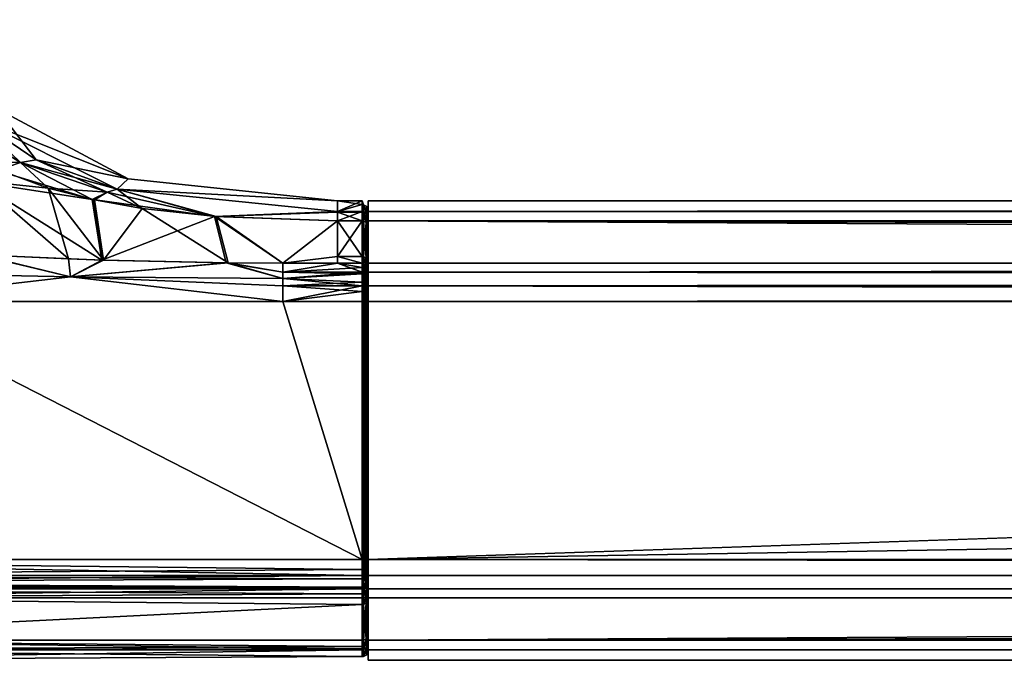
# Model space of a CAD drawing. Header units: centimetres. Extents: x -30.1 to 31.5, y -11.1 to -4.5.
# Tile 2 of 10: x -25.7 to -22.4, y -11.1 to -9. Entities that reach past the tile are written whole.
import ezdxf

# ---------------------------------------------------------------- set-up
doc = ezdxf.new("R2010")
doc.units = ezdxf.units.CM
doc.layers.get('0').update_dxf_attribs({"true_color": 0x5890e1})

msp = doc.modelspace()

# ---------------------------------------------------------------- meshes
at = {"color": 221, "true_color": 0xe59ad7}
mesh = msp.add_polyface(dxfattribs=at)
corners = [(-25.5846, -9.5285, 32.4129), (-25.6756, -9.4434, 32.3152), (-25.8196, -9.4406, 32.4322), (-25.6237, -9.434, 32.1854), (-25.8328, -9.2925, 32.158), (-25.9027, -9.3014, 32.3197), (-25.879, -9.4106, 32.4379), (-25.9874, -9.1035, 32.1308), (-26.0056, -9.3318, 32.4516), (-26.0745, -9.1126, 32.324), (-26.1376, -9.2188, 32.4681), (-26.0057, -9.4597, 32.5657), (-26.1955, -9.4143, 32.6218), (-26.1821, -9.17, 32.4743), (-26.248, -9.0832, 32.4841), (-25.8155, -9.5043, 32.5108), (-26.5337, -8.9694, 32.6376), (-26.626, -9.6912, 32.7925), (-25.3192, -9.4976, 31.0387), (-25.7556, -9.2641, 31.0387), (-25.7542, -9.4695, 29.6513), (-25.8241, -9.4385, 29.645), (-25.6756, -9.4434, 29.7623), (-25.9027, -9.3014, 29.7578), (-25.8328, -9.2925, 29.9195), (-26.0745, -9.1126, 29.7536), (-26.0098, -9.3289, 29.6255), (-26.0111, -9.3278, 29.6253), (-25.3557, -9.5312, 29.8684), (-26.6298, -9.6909, 29.2849), (-26.538, -8.9749, 29.4369), (-26.2, -9.419, 29.4513), (-26.2094, -9.1364, 29.5992), (-26.1857, -9.1657, 29.6027), (-26.0101, -9.4637, 29.5064), (-25.8199, -9.5077, 29.5602)]
mesh.append_faces([[corners[k] for k in face] for face in [(0, 1, 2), (3, 4, 1), (1, 4, 5), (2, 5, 6), (2, 1, 5), (4, 7, 5), (8, 9, 10), (8, 5, 9), (8, 6, 5), (8, 11, 6), (8, 12, 11), (8, 10, 12), (12, 10, 13), (14, 12, 13), (6, 15, 2), (6, 11, 15), (16, 17, 12), (3, 18, 19), (4, 19, 7), (4, 3, 19), (20, 21, 22), (22, 21, 23), (24, 23, 25), (21, 26, 23), (23, 26, 27), (23, 24, 22), (22, 24, 28), (23, 27, 25), (29, 30, 31), (31, 32, 33), (27, 31, 33), (27, 34, 31), (27, 26, 34), (34, 26, 21), (35, 34, 21), (18, 28, 24), (19, 18, 24)]], dxfattribs={"color": 221})
mesh = msp.add_polyface(dxfattribs=at)
corners = [(-25.3557, -9.5312, 32.2091), (-25.6237, -9.434, 32.1854), (-25.3888, -9.5413, 32.3115), (-25.6756, -9.4434, 32.3152), (-25.5846, -9.5285, 32.4129), (-25.4303, -9.567, 32.4031), (-26.1955, -9.4143, 32.6218), (-26.626, -9.6912, 32.7925), (-26.2208, -9.7233, 32.7749), (-26.2189, -9.7235, 32.7748), (-26.0148, -9.7372, 32.7656), (-26.0057, -9.4597, 32.5657), (-25.8105, -9.7491, 32.7569), (-25.8155, -9.5043, 32.5108), (-25.4004, -9.767, 32.7421), (-25.5171, -9.7627, 32.7458), (-25.8196, -9.4406, 32.4322), (-25.3192, -9.4976, 31.0387), (-26.2146, -9.8075, 32.8052), (-25.6756, -9.4434, 29.7623), (-25.3888, -9.5413, 29.7661), (-25.438, -9.5654, 29.6739), (-25.7542, -9.4695, 29.6513), (-25.4355, -9.5659, 29.6741), (-25.3557, -9.5312, 29.8684), (-26.6298, -9.6909, 29.2849), (-26.2, -9.419, 29.4513), (-26.2231, -9.7232, 29.3026), (-25.8199, -9.5077, 29.5602), (-25.8241, -9.4385, 29.645), (-25.4058, -9.7669, 29.3353), (-26.0194, -9.7369, 29.3117), (-26.0101, -9.4637, 29.5064), (-25.8154, -9.7488, 29.3205), (-26.2146, -9.8075, 29.2723)]
mesh.append_faces([[corners[k] for k in face] for face in [(0, 1, 2), (2, 1, 3), (4, 2, 3), (4, 5, 2), (6, 7, 8), (9, 6, 8), (9, 10, 6), (6, 10, 11), (10, 12, 11), (11, 12, 13), (5, 4, 14), (14, 4, 15), (15, 4, 13), (12, 15, 13), (4, 16, 13), (1, 0, 17), (7, 18, 8), (18, 12, 10), (9, 18, 10), (9, 8, 18), (19, 20, 21), (22, 19, 21), (20, 23, 21), (20, 19, 24), (25, 26, 27), (28, 29, 22), (21, 28, 22), (21, 30, 28), (21, 23, 30), (27, 26, 31), (31, 26, 32), (33, 32, 28), (30, 33, 28), (31, 32, 33), (25, 27, 34), (34, 27, 31), (33, 34, 31)]], dxfattribs={"color": 221})
mesh = msp.add_polyface(dxfattribs=at)
corners = [(-24.6243, -9.637, 32.3814), (-24.6243, -9.6082, 32.2636), (-25.0269, -9.6227, 32.3865), (-24.6243, -9.6053, 32.2323), (-25.3557, -9.5312, 32.2091), (-25.2727, -9.5953, 32.3951), (-25.3888, -9.5413, 32.3115), (-25.4303, -9.567, 32.4031), (-25.4004, -9.767, 32.7421), (-24.9876, -9.7762, 32.7335), (-24.8065, -9.7772, 32.7325), (-24.6243, -9.7548, 32.6788), (-24.6243, -9.7772, 32.7325), (-24.6243, -9.5702, 31.0387), (-25.3192, -9.4976, 31.0387), (-24.5431, -9.637, 32.3814), (-24.5431, -9.7549, 32.6788), (-24.5431, -9.7772, 32.7325), (-24.5431, -9.6081, 32.2636), (-24.6243, -9.637, 29.6961), (-25.0328, -9.6223, 29.6908), (-24.6243, -9.6053, 29.8451), (-25.3557, -9.5312, 29.8684), (-25.3888, -9.5413, 29.7661), (-25.4355, -9.5659, 29.6741), (-25.4058, -9.7669, 29.3353), (-24.9936, -9.7761, 29.344), (-24.8065, -9.7772, 29.345), (-24.6243, -9.7549, 29.3987), (-24.6243, -9.7772, 29.345), (-24.5431, -9.7772, 29.345), (-24.5431, -9.7549, 29.3987), (-24.5431, -9.6053, 29.8451), (-24.5431, -9.5826, 31.7479), (-24.5431, -9.5702, 31.0387)]
mesh.append_faces([[corners[k] for k in face] for face in [(0, 1, 2), (2, 1, 3), (4, 2, 3), (4, 5, 2), (4, 6, 5), (6, 7, 5), (5, 7, 8), (9, 5, 8), (9, 2, 5), (9, 10, 2), (2, 10, 0), (0, 10, 11), (11, 10, 12), (3, 13, 4), (4, 13, 14), (0, 11, 15), (15, 11, 16), (16, 11, 17), (17, 11, 12), (18, 3, 1), (19, 20, 21), (21, 20, 22), (22, 20, 23), (20, 24, 23), (25, 24, 20), (26, 20, 27), (26, 25, 20), (20, 19, 27), (27, 19, 28), (29, 27, 28), (21, 22, 13), (13, 22, 14), (29, 28, 30), (31, 28, 19), (32, 19, 21), (33, 13, 3)]], dxfattribs={"color": 221})
mesh.append_faces([[corners[k] for k in face] for face in [(15, 1, 0), (34, 21, 13)]], dxfattribs={"vtx0": -1, "color": 221})
mesh = msp.add_polyface(dxfattribs=at)
corners = [(-24.5431, -9.9041, 29.2607), (-24.8065, -9.9041, 29.2607), (-24.5431, -9.8712, 29.2648), (-24.8065, -9.8517, 29.2712), (-24.5315, -9.9041, 29.2644), (-24.5296, -9.8724, 29.2698), (-24.5296, -9.9041, 29.2659), (-24.5382, -9.8713, 29.2653), (-24.5382, -9.9041, 29.2613), (-24.5406, -9.9041, 29.2609), (-24.5251, -9.9041, 29.2716), (-24.5241, -9.8744, 29.2775), (-24.5241, -9.9041, 29.2738), (-24.5227, -9.8761, 29.2845), (-24.5227, -9.9041, 29.281), (-24.5287, -9.9041, 32.8108), (-24.5296, -9.8425, 32.7965), (-24.5296, -9.9041, 32.8116), (-24.5243, -9.9041, 32.8042), (-24.5241, -9.8462, 32.7894), (-24.5241, -9.9041, 32.8036), (-24.5227, -9.8594, 32.7876), (-24.5227, -9.9041, 32.7964), (-24.5352, -9.9041, 32.8152), (-24.5382, -9.8404, 32.8005), (-24.5382, -9.9041, 32.8162), (-24.5431, -9.8517, 32.8064), (-24.5431, -9.9041, 32.8167), (-24.8065, -9.9041, 32.8167), (-24.5227, -10.8685, 32.7246), (-24.5227, -9.8594, 29.29), (-24.5227, -9.8263, 29.3106), (-24.5227, -9.7959, 29.353), (-24.5227, -9.7736, 29.4064), (-24.5227, -9.6561, 29.7033), (-24.5227, -9.6255, 29.8463), (-24.5227, -9.5905, 31.0387), (-24.5227, -9.6029, 31.7472), (-24.5227, -9.6255, 32.2312), (-24.5227, -9.6283, 32.2612), (-24.5227, -9.6561, 32.3742), (-24.5227, -9.7736, 32.6711), (-24.5227, -9.7959, 32.7246), (-24.5227, -9.8075, 32.7457), (-24.5227, -9.8214, 32.7624), (-24.5227, -9.8496, 32.783), (-24.5296, -10.7603, 32.8116), (-24.5287, -10.7603, 32.8108)]
mesh.append_faces([[corners[k] for k in face] for face in [(0, 1, 2), (2, 1, 3), (4, 5, 6), (4, 7, 5), (4, 8, 7), (7, 8, 9), (2, 9, 0), (2, 7, 9), (10, 11, 12), (10, 5, 11), (10, 6, 5), (15, 16, 17), (15, 18, 19), (19, 18, 20), (21, 20, 22), (23, 24, 25), (23, 17, 16), (25, 26, 27)]], dxfattribs={"color": 221})
mesh.append_faces([[corners[k] for k in face] for face in [(12, 13, 14)]], dxfattribs={"vtx0": -1, "color": 221})
mesh.append_faces([[corners[k] for k in face] for face in [(29, 30, 31), (29, 31, 32), (29, 32, 33), (29, 33, 34), (29, 34, 35), (29, 35, 36), (29, 36, 37), (29, 37, 38), (29, 38, 39), (29, 39, 40), (29, 40, 41), (29, 41, 42), (29, 42, 43), (29, 43, 44), (29, 44, 45)]], dxfattribs={"vtx0": -1, "vtx2": -1, "color": 221})
mesh.append_faces([[corners[k] for k in face] for face in [(28, 27, 26), (12, 11, 13), (46, 17, 23), (47, 15, 17)]], dxfattribs={"vtx2": -1, "color": 221})
mesh = msp.add_polyface(dxfattribs=at)
corners = [(-24.5431, -9.6053, 32.2323), (-24.6243, -9.6053, 32.2323), (-24.5431, -9.6081, 32.2636), (-24.5431, -9.637, 29.6961), (-24.6243, -9.637, 29.6961), (-24.5431, -9.6053, 29.8451), (-24.5431, -9.5826, 31.7479), (-24.5431, -9.5702, 31.0387), (-24.6243, -9.5702, 31.0387), (-24.5241, -9.6493, 29.7007), (-24.5296, -9.6104, 29.8454), (-24.5241, -9.6184, 29.8459), (-24.5296, -9.6419, 29.6979), (-24.5382, -9.6059, 29.8452), (-24.5227, -9.5905, 31.0387), (-24.5227, -9.6255, 29.8463), (-24.5241, -9.5957, 31.7475), (-24.5227, -9.6029, 31.7472), (-24.5382, -9.5832, 31.7479), (-24.5296, -9.6104, 32.232), (-24.5296, -9.5877, 31.7478), (-24.5241, -9.6184, 32.2316), (-24.5227, -9.6283, 32.2612), (-24.5241, -9.6212, 32.262), (-24.5296, -9.6131, 32.263), (-24.5382, -9.6059, 32.2323), (-24.5382, -9.6087, 32.2635), (-24.5431, -9.637, 32.3814), (-24.6243, -9.6082, 32.2636), (-24.6243, -9.6053, 29.8451), (-24.5227, -9.6255, 32.2312), (-24.5296, -9.6419, 32.3796), (-24.5382, -9.6376, 32.3812)]
mesh.append_faces([[corners[k] for k in face] for face in [(0, 1, 2), (3, 4, 5), (0, 6, 1), (6, 7, 8), (14, 15, 16), (17, 14, 16), (15, 11, 16), (18, 13, 7), (6, 18, 7), (13, 5, 7)]], dxfattribs={"color": 221})
mesh.append_faces([[corners[k] for k in face] for face in [(9, 10, 11), (12, 13, 10), (0, 18, 6), (18, 19, 20), (18, 10, 13), (20, 21, 16), (20, 11, 10), (21, 17, 16), (22, 21, 23), (23, 19, 24), (24, 25, 26), (26, 0, 2)]], dxfattribs={"vtx0": -1, "color": 221})
mesh.append_faces([[corners[k] for k in face] for face in [(27, 2, 28), (7, 5, 29), (3, 5, 13), (0, 25, 18), (18, 25, 19), (18, 20, 10), (20, 19, 21), (20, 16, 11), (21, 30, 17), (22, 30, 21), (23, 21, 19), (23, 24, 31), (24, 19, 25), (24, 26, 32), (26, 25, 0), (26, 2, 27)]], dxfattribs={"vtx2": -1, "color": 221})
mesh = msp.add_polyface(dxfattribs=at)
corners = [(25.8594, -9.8401, 29.2766), (-24.5227, -9.8517, 29.2712), (-24.5227, -9.8071, 29.3007), (-24.5227, -9.7772, 29.345), (0.6842, -9.7772, 29.345), (25.8594, -9.7908, 29.3203), (25.8594, -9.8517, 29.2712), (-24.5227, -9.9041, 29.2607), (25.8594, -9.6081, 29.8139), (-24.5227, -9.637, 29.6961), (-24.5227, -9.6053, 29.8451), (25.8594, -9.5826, 30.3295), (-24.5227, -9.5702, 31.0387), (25.8594, -9.637, 29.6961), (25.8594, -9.6156, 32.3081), (-24.5227, -9.6053, 32.2323), (-24.5227, -9.637, 32.3814), (25.8594, -9.7549, 32.6788), (-24.5227, -9.7772, 32.7325), (25.8594, -9.5702, 31.0387), (25.8594, -9.8128, 32.7821), (-24.5227, -9.8071, 32.7768), (-24.5227, -9.8517, 32.8064), (-24.5227, -9.9041, 32.8167), (0.6842, -9.9041, 32.8167), (25.8594, -9.8712, 32.8128), (25.8594, -9.8071, 32.7768), (25.8594, -10.8736, 29.3203), (-24.5227, -10.8872, 29.345), (-24.5227, -10.8573, 29.3007), (-24.5227, -10.8127, 29.2712), (25.8594, -10.8243, 29.2766), (25.8594, -10.9096, 29.3987), (-24.5227, -11.0273, 29.6961), (25.8594, -11.0563, 29.8139), (-24.5227, -11.0591, 29.8451), (-24.5227, -10.7603, 29.2607), (25.8594, -10.8127, 29.2712), (25.8594, -11.0819, 30.3295), (-24.5227, -11.0942, 31.0387), (25.8594, -11.0488, 32.3081), (-24.5227, -11.0273, 32.3814), (-24.5227, -11.0591, 32.2323), (25.8594, -11.0942, 31.0387), (25.8594, -10.7932, 32.8128), (-24.5227, -10.7603, 32.8167), (-24.5227, -10.8127, 32.8064), (-24.5227, -10.8573, 32.7768), (25.8594, -10.8516, 32.7821), (0.6842, -10.8872, 32.7325), (25.8594, -11.0273, 32.3814), (-24.5227, -10.8872, 32.7325), (25.8594, -10.8573, 32.7768), (25.8594, -10.7603, 32.8167), (25.8594, -9.9041, 29.2607), (25.8594, -10.8872, 32.7325)]
mesh.append_faces([[corners[k] for k in face] for face in [(0, 1, 2), (3, 4, 2), (2, 4, 5), (8, 9, 10), (11, 10, 12), (14, 15, 16), (17, 16, 18), (20, 21, 22), (23, 24, 22), (22, 24, 25), (27, 28, 29), (29, 30, 31), (32, 33, 28), (34, 35, 33), (38, 39, 35), (40, 41, 42), (44, 45, 46), (46, 47, 48)]], dxfattribs={"color": 221})
mesh.append_faces([[corners[k] for k in face] for face in [(6, 7, 1), (4, 9, 13), (15, 19, 12), (26, 18, 21), (36, 37, 30), (43, 42, 39), (49, 41, 50), (51, 52, 47), (9, 12, 10)]], dxfattribs={"vtx0": -1, "color": 221})
mesh.append_faces([[corners[k] for k in face] for face in [(24, 45, 53), (9, 2, 1), (9, 1, 7), (9, 7, 36), (9, 36, 30), (9, 30, 29), (9, 29, 28), (9, 28, 33), (9, 33, 35), (9, 35, 39), (9, 39, 42), (9, 42, 41), (9, 41, 51), (9, 51, 47), (9, 47, 46), (9, 46, 45), (9, 45, 23), (9, 23, 22), (9, 22, 21), (9, 21, 18), (9, 18, 16), (9, 16, 15), (9, 15, 12)]], dxfattribs={"vtx0": -1, "vtx2": -1, "color": 221})
mesh.append_faces([[corners[k] for k in face] for face in [(4, 3, 9), (24, 23, 45), (36, 7, 54), (49, 51, 41), (51, 49, 55), (9, 3, 2)]], dxfattribs={"vtx2": -1, "color": 221})
mesh = msp.add_polyface(dxfattribs=at)
corners = [(25.8594, -9.8071, 29.3007), (-24.5227, -9.8071, 29.3007), (25.8594, -9.7908, 29.3203), (25.8594, -9.8401, 29.2766), (0.6842, -9.7772, 29.345), (25.8594, -9.7772, 29.345), (25.8594, -9.8517, 29.2712), (-24.5227, -9.8517, 29.2712), (25.8594, -9.7549, 29.3987), (25.8594, -9.637, 29.6961), (-24.5227, -9.637, 29.6961), (25.8594, -9.6081, 29.8139), (25.8594, -9.6053, 29.8451), (-24.5227, -9.6053, 29.8451), (25.8594, -9.5826, 30.3295), (25.8594, -9.5702, 31.0387), (-24.5227, -9.5702, 31.0387), (25.8594, -9.6053, 32.2323), (-24.5227, -9.6053, 32.2323), (25.8594, -9.6156, 32.3081), (25.8594, -9.637, 32.3814), (-24.5227, -9.637, 32.3814), (25.8594, -9.7549, 32.6788), (25.8594, -9.7772, 32.7325), (-24.5227, -9.7772, 32.7325), (25.8594, -9.8517, 32.8064), (-24.5227, -9.8517, 32.8064), (25.8594, -9.8712, 32.8128), (25.8594, -9.8128, 32.7821), (0.6842, -9.9041, 32.8167), (25.8594, -9.9041, 32.8167), (25.8594, -9.8071, 32.7768), (-24.5227, -9.8071, 32.7768), (25.8594, -10.7603, 32.8167), (25.8594, -10.8872, 29.345), (-24.5227, -10.8872, 29.345), (25.8594, -10.8736, 29.3203), (25.8594, -10.8573, 29.3007), (-24.5227, -10.8573, 29.3007), (25.8594, -10.8243, 29.2766), (-24.5227, -10.8127, 29.2712), (25.8594, -10.8127, 29.2712), (-24.5227, -10.7603, 29.2607), (25.8594, -9.9041, 29.2607), (25.8594, -10.7603, 29.2607), (25.8594, -11.0273, 29.6961), (-24.5227, -11.0273, 29.6961), (25.8594, -10.9096, 29.3987), (25.8594, -11.0591, 29.8451), (-24.5227, -11.0591, 29.8451), (25.8594, -11.0563, 29.8139), (25.8594, -11.0819, 30.3295), (25.8594, -11.0942, 31.0387), (-24.5227, -11.0942, 31.0387), (25.8594, -11.0273, 32.3814), (-24.5227, -11.0273, 32.3814), (25.8594, -11.0488, 32.3081), (25.8594, -11.0591, 32.2323), (-24.5227, -11.0591, 32.2323), (25.8594, -10.9096, 32.6788), (0.6842, -10.8872, 32.7325), (25.8594, -10.8872, 32.7325), (-24.5227, -10.7603, 32.8167), (25.8594, -10.7932, 32.8128), (25.8594, -10.8127, 32.8064), (-24.5227, -10.8127, 32.8064), (25.8594, -10.8516, 32.7821), (-24.5227, -10.8573, 32.7768), (25.8594, -10.8573, 32.7768), (25.8643, -10.8732, 29.3206), (25.8643, -10.824, 29.2771), (25.8643, -10.7603, 29.2613), (25.8643, -11.0268, 29.6963), (25.8643, -9.8404, 29.2771), (25.8643, -9.9041, 29.2613), (25.8643, -9.7912, 29.3206), (-24.5227, -9.9041, 29.2607), (-24.5227, -10.8872, 32.7325)]
mesh.append_faces([[corners[k] for k in face] for face in [(0, 1, 2), (0, 3, 1), (2, 4, 5), (3, 6, 7), (8, 4, 9), (8, 5, 4), (9, 10, 11), (12, 11, 13), (12, 13, 14), (15, 14, 16), (17, 18, 19), (20, 19, 21), (20, 21, 22), (23, 22, 24), (25, 26, 27), (25, 28, 26), (27, 29, 30), (28, 31, 32), (34, 35, 36), (37, 38, 39), (37, 36, 38), (39, 40, 41), (45, 46, 47), (34, 47, 35), (48, 49, 50), (45, 50, 46), (48, 51, 49), (51, 52, 53), (54, 55, 56), (57, 56, 58), (59, 60, 54), (59, 61, 60), (33, 62, 63), (64, 65, 66), (64, 63, 65), (66, 67, 68), (37, 69, 36), (37, 39, 70), (70, 39, 41), (71, 41, 44), (3, 73, 6), (3, 0, 73), (74, 43, 6), (0, 2, 75)]], dxfattribs={"color": 221})
mesh.append_faces([[corners[k] for k in face] for face in [(29, 33, 30), (42, 43, 44), (69, 34, 36), (43, 71, 44), (47, 72, 45), (5, 75, 2)]], dxfattribs={"vtx0": -1, "color": 221})
mesh.append_faces([[corners[k] for k in face] for face in [(77, 61, 68)]], dxfattribs={"vtx0": -1, "vtx2": -1, "color": 221})
mesh.append_faces([[corners[k] for k in face] for face in [(6, 43, 76), (18, 17, 15), (31, 23, 24), (42, 44, 41), (52, 57, 58)]], dxfattribs={"vtx2": -1, "color": 221})
mesh = msp.add_polyface(dxfattribs=at)
corners = [(-24.5431, -9.7772, 29.345), (-24.6243, -9.7549, 29.3987), (-24.5431, -9.7549, 29.3987), (-24.5431, -9.637, 29.6961), (-24.6243, -9.637, 29.6961), (-24.5382, -9.6059, 29.8452), (-24.5382, -9.6376, 29.6963), (-24.5227, -9.6561, 29.7033), (-24.5241, -9.6184, 29.8459), (-24.5227, -9.6255, 29.8463), (-24.5382, -9.7554, 29.3989), (-24.5382, -9.7777, 29.3452), (-24.5296, -9.6419, 29.6979), (-24.5296, -9.7595, 29.4006), (-24.5296, -9.7819, 29.3471), (-24.5241, -9.6493, 29.7007), (-24.5241, -9.767, 29.4037), (-24.5227, -9.7736, 29.4064), (-24.5227, -9.6283, 32.2612), (-24.5241, -9.6493, 32.3768), (-24.5227, -9.6561, 32.3742), (-24.5241, -9.6212, 32.262), (-24.5296, -9.6419, 32.3796), (-24.5296, -9.6131, 32.263), (-24.5382, -9.6376, 32.3812), (-24.5382, -9.6087, 32.2635), (-24.5431, -9.637, 32.3814), (-24.5227, -9.7736, 32.6711), (-24.5241, -9.767, 32.6739), (-24.5296, -9.7595, 32.6769), (-24.5382, -9.7554, 32.6786), (-24.5382, -9.7777, 32.7322), (-24.5296, -9.7819, 32.7305), (-24.5431, -9.7549, 32.6788), (-24.5431, -9.7772, 32.7325), (-24.5296, -9.6104, 29.8454), (-24.5241, -9.7893, 29.3501)]
mesh.append_faces([[corners[k] for k in face] for face in [(0, 1, 2), (3, 2, 4)]], dxfattribs={"color": 221})
mesh.append_faces([[corners[k] for k in face] for face in [(3, 5, 6), (7, 8, 9), (2, 6, 10), (2, 11, 0), (10, 12, 13), (10, 14, 11), (13, 15, 16), (16, 7, 17), (18, 19, 20), (21, 22, 19), (23, 24, 22), (25, 26, 24), (27, 19, 28), (28, 22, 29), (29, 24, 30), (29, 31, 32), (30, 26, 33), (30, 34, 31)]], dxfattribs={"vtx0": -1, "color": 221})
mesh.append_faces([[corners[k] for k in face] for face in [(7, 15, 8), (15, 12, 35), (12, 6, 5), (2, 3, 6), (2, 10, 11), (10, 6, 12), (10, 13, 14), (13, 12, 15), (13, 16, 36), (16, 15, 7), (18, 21, 19), (27, 20, 19), (28, 19, 22), (28, 29, 32), (29, 22, 24), (29, 30, 31), (30, 24, 26), (30, 33, 34)]], dxfattribs={"vtx2": -1, "color": 221})
mesh = msp.add_polyface(dxfattribs=at)
corners = [(-26.2146, -9.8075, 32.8052), (-27.6215, -9.7469, 32.8167), (-27.6215, -9.9041, 32.8167), (-26.2141, -9.9041, 32.8167), (-24.5431, -10.9096, 32.6788), (-26.9292, -10.8872, 32.7325), (-26.9293, -11.0273, 32.3814), (-24.5431, -10.8126, 32.8065), (-27.4466, -10.7603, 32.8167), (-27.4466, -10.8126, 32.8065), (-24.5431, -10.8243, 32.801), (-27.4466, -10.8365, 32.7938), (-24.5431, -10.8573, 32.7767), (-27.4466, -10.8573, 32.7767), (-24.5431, -10.8736, 32.7573), (-27.4466, -10.8872, 32.7325), (-27.6963, -11.0274, 32.3818), (-27.5707, -11.0591, 32.2325), (-27.5705, -11.0274, 32.3816), (-27.7606, -11.0277, 32.3806), (-26.9292, -11.0591, 32.2323), (-26.9292, -11.0942, 31.0387), (-28.0982, -11.0581, 32.208), (-26.2141, -9.9041, 29.2607), (-27.6215, -9.9041, 29.2607), (-26.2146, -9.8075, 29.2723), (-27.6215, -9.8104, 29.2607), (-27.6215, -9.7469, 29.2607), (-24.5431, -10.8573, 29.3007), (-26.9292, -10.8872, 29.345), (-27.4465, -10.8572, 29.3007), (-24.5431, -10.8516, 29.2954), (-27.4465, -10.8365, 29.2838), (-24.5431, -10.8127, 29.2712), (-27.4465, -10.8127, 29.2712), (-24.5431, -10.7932, 29.2648), (-27.4466, -10.7603, 29.2607), (-27.4466, -10.8872, 29.345), (-27.5707, -11.0591, 29.845), (-27.7517, -11.0276, 29.6967), (-27.7318, -11.0275, 29.6962), (-27.5705, -11.0274, 29.696), (-26.9292, -11.0591, 29.8451), (-26.9293, -11.0273, 29.6961), (-28.099, -11.0581, 29.8695)]
mesh.append_faces([[corners[k] for k in face] for face in [(0, 1, 2), (0, 2, 3), (4, 5, 6), (7, 8, 9), (10, 9, 11), (12, 11, 13), (14, 13, 5), (13, 15, 5), (16, 17, 18), (16, 19, 17), (17, 20, 18), (18, 20, 6), (5, 15, 6), (6, 15, 18), (18, 15, 16), (16, 15, 19), (20, 17, 21), (21, 17, 22), (23, 24, 25), (24, 26, 25), (25, 26, 27), (28, 29, 30), (31, 30, 32), (33, 32, 34), (35, 34, 36), (29, 37, 30), (38, 39, 40), (41, 38, 40), (38, 41, 42), (42, 41, 43), (29, 43, 37), (37, 43, 41), (40, 37, 41), (40, 39, 37), (42, 21, 38), (38, 21, 44)]], dxfattribs={"color": 221})
mesh.append_faces([[corners[k] for k in face] for face in [(2, 8, 3), (23, 36, 24)]], dxfattribs={"vtx0": -1, "vtx1": -1, "color": 221})
mesh = msp.add_polyface(dxfattribs=at)
corners = [(-24.5431, -11.0591, 32.2323), (-26.9292, -11.0591, 32.2323), (-24.5431, -11.0819, 31.7479), (-26.9292, -11.0942, 31.0387), (-24.5431, -11.0591, 29.8451), (-26.9292, -11.0591, 29.8451), (-25.5106, -9.8228, 32.7973), (-26.2141, -9.9041, 32.8167), (-24.8065, -9.9041, 32.8167), (-25.4004, -9.767, 32.7421), (-24.9876, -9.7762, 32.7335), (-25.5171, -9.7627, 32.7458), (-25.8105, -9.7491, 32.7569), (-26.2146, -9.8075, 32.8052), (-24.5431, -10.8872, 32.7325), (-26.9292, -10.8872, 32.7325), (-24.5431, -10.9096, 32.6788), (-24.5431, -11.0273, 32.3814), (-26.9293, -11.0273, 32.3814), (-24.5431, -10.7603, 32.8167), (-27.4466, -10.7603, 32.8167), (-24.5431, -10.8126, 32.8065), (-24.5431, -10.8736, 32.7573), (-24.5431, -10.8573, 32.7767), (-27.4466, -10.8573, 32.7767), (-24.5431, -10.8243, 32.801), (-27.4466, -10.8365, 32.7938), (-27.4466, -10.8126, 32.8065), (-24.5431, -11.0563, 32.2636), (-25.5106, -9.8228, 29.2801), (-26.2146, -9.8075, 29.2723), (-25.8154, -9.7488, 29.3205), (-25.4058, -9.7669, 29.3353), (-24.9936, -9.7761, 29.344), (-24.8065, -9.9041, 29.2607), (-26.2141, -9.9041, 29.2607), (-24.5431, -11.0273, 29.6961), (-26.9293, -11.0273, 29.6961), (-24.5431, -10.9096, 29.3987), (-26.9292, -10.8872, 29.345), (-24.5431, -10.8872, 29.345), (-24.5431, -10.8573, 29.3007), (-24.5431, -10.7603, 29.2607), (-24.5431, -10.7932, 29.2648), (-27.4466, -10.7603, 29.2607), (-24.5431, -10.8127, 29.2712), (-27.4465, -10.8127, 29.2712), (-24.5431, -10.8516, 29.2954), (-27.4465, -10.8365, 29.2838), (-27.4465, -10.8572, 29.3007), (-24.5431, -11.0488, 29.7694)]
mesh.append_faces([[corners[k] for k in face] for face in [(0, 1, 2), (2, 1, 3), (4, 3, 5), (4, 2, 3), (6, 7, 8), (9, 6, 10), (9, 11, 6), (6, 11, 12), (12, 13, 6), (6, 13, 7), (14, 15, 16), (17, 16, 18), (19, 20, 21), (14, 22, 15), (22, 23, 24), (23, 25, 26), (25, 21, 27), (17, 18, 28), (28, 18, 1), (0, 28, 1), (29, 30, 31), (32, 29, 31), (32, 33, 29), (29, 34, 35), (30, 29, 35), (36, 37, 38), (38, 37, 39), (40, 38, 39), (40, 39, 41), (42, 43, 44), (43, 45, 46), (45, 47, 48), (47, 41, 49), (4, 5, 50), (50, 5, 37), (36, 50, 37)]], dxfattribs={"color": 221})
mesh.append_faces([[corners[k] for k in face] for face in [(19, 7, 20), (44, 35, 42)]], dxfattribs={"vtx0": -1, "vtx1": -1, "color": 221})
mesh = msp.add_polyface(dxfattribs=at)
corners = [(-24.5296, -9.7595, 29.4006), (-24.5241, -9.7893, 29.3501), (-24.5296, -9.7819, 29.3471), (-24.5241, -9.767, 29.4037), (-24.5227, -9.7959, 29.353), (-24.5382, -9.8132, 29.2959), (-24.5296, -9.8162, 29.2992), (-24.5382, -9.8713, 29.2653), (-24.5241, -9.8215, 29.3052), (-24.5227, -9.8594, 29.29), (-24.5227, -9.8263, 29.3106), (-24.5241, -9.8744, 29.2775), (-24.5227, -9.8761, 29.2845), (-24.5296, -9.8724, 29.2698), (-24.5227, -9.7736, 32.6711), (-24.5241, -9.7893, 32.7273), (-24.5227, -9.7959, 32.7246), (-24.5241, -9.767, 32.6739), (-24.5296, -9.7819, 32.7305), (-24.5227, -9.8214, 32.7624), (-24.5241, -9.8016, 32.7498), (-24.5241, -9.8462, 32.7894), (-24.5227, -9.8496, 32.783), (-24.5227, -9.8594, 32.7876), (-24.5227, -9.8075, 32.7457), (-24.5287, -9.9041, 32.8108), (-24.5296, -9.8425, 32.7965), (-24.5241, -9.9041, 32.8036), (-24.5296, -9.795, 32.7543), (-24.5352, -9.9041, 32.8152), (-24.5382, -9.8404, 32.8005), (-24.5382, -9.7777, 32.7322), (-24.5382, -9.7912, 32.7569), (-24.5382, -9.9041, 32.8162), (-24.5431, -9.8517, 32.8064), (-24.5227, -9.7736, 29.4064), (-24.5382, -9.7777, 29.3452), (-24.5431, -9.7772, 32.7325)]
mesh.append_faces([[corners[k] for k in face] for face in [(9, 8, 10), (9, 11, 8), (9, 12, 11), (19, 20, 21), (22, 21, 23), (22, 19, 21), (25, 21, 26), (23, 21, 27), (29, 26, 30), (33, 30, 34), (19, 24, 20)]], dxfattribs={"color": 221})
mesh.append_faces([[corners[k] for k in face] for face in [(0, 1, 2), (3, 4, 1), (5, 2, 6), (6, 7, 5), (6, 1, 8), (8, 4, 10), (6, 11, 13), (14, 15, 16), (17, 18, 15), (24, 15, 20), (20, 18, 28), (28, 31, 32), (28, 30, 26), (20, 26, 21)]], dxfattribs={"vtx0": -1, "color": 221})
mesh.append_faces([[corners[k] for k in face] for face in [(3, 35, 4), (5, 36, 2), (6, 13, 7), (6, 2, 1), (8, 1, 4), (6, 8, 11), (14, 17, 15), (24, 16, 15), (20, 15, 18), (28, 18, 31), (32, 31, 37), (28, 32, 30), (20, 28, 26)]], dxfattribs={"vtx2": -1, "color": 221})
mesh = msp.add_polyface(dxfattribs=at)
corners = [(-24.8065, -9.8517, 32.8064), (-25.5106, -9.8228, 32.7973), (-24.8065, -9.9041, 32.8167), (-24.8065, -9.8279, 32.7938), (-24.9876, -9.7762, 32.7335), (-24.8065, -9.8071, 32.7768), (-24.8065, -9.7772, 32.7325), (-24.5431, -9.7772, 32.7325), (-24.6243, -9.7772, 32.7325), (-24.5431, -9.7908, 32.7573), (-24.5431, -9.8071, 32.7768), (-24.5431, -9.8401, 32.801), (-24.5431, -9.8517, 32.8064), (-25.5106, -9.8228, 29.2801), (-24.9936, -9.7761, 29.344), (-24.8065, -9.8279, 29.2838), (-24.8065, -9.8517, 29.2712), (-24.8065, -9.9041, 29.2607), (-24.8065, -9.7772, 29.345), (-24.8065, -9.8071, 29.3007), (-24.5431, -9.8517, 29.2712), (-24.5431, -9.8128, 29.2954), (-24.5431, -9.8071, 29.3007), (-24.6243, -9.7772, 29.345), (-24.5431, -9.7772, 29.345), (-24.5431, -9.8712, 29.2648), (-24.5382, -9.7777, 29.3452), (-24.5382, -9.8132, 29.2959), (-24.5382, -9.8713, 29.2653), (-24.5382, -9.7912, 32.7569), (-24.5382, -9.8404, 32.8005)]
mesh.append_faces([[corners[k] for k in face] for face in [(0, 1, 2), (0, 3, 1), (1, 3, 4), (3, 5, 4), (4, 5, 6), (7, 8, 9), (9, 8, 5), (10, 5, 3), (11, 3, 0), (12, 11, 0), (8, 6, 5), (11, 10, 3), (10, 9, 5), (13, 14, 15), (16, 13, 15), (16, 17, 13), (18, 19, 14), (14, 19, 15), (20, 16, 15), (21, 15, 19), (22, 19, 23), (24, 22, 23), (19, 18, 23), (22, 21, 19), (21, 20, 15), (20, 25, 16), (24, 26, 22), (22, 26, 27), (21, 27, 20), (21, 22, 27), (25, 20, 28), (28, 20, 27), (10, 29, 9), (10, 30, 29), (10, 11, 30), (30, 11, 12)]], dxfattribs={"color": 221})
mesh.append_faces([[corners[k] for k in face] for face in [(2, 12, 0), (29, 7, 9)]], dxfattribs={"vtx0": -1, "color": 221})
mesh = msp.add_polyface(dxfattribs=at)
corners = [(-24.5431, -10.7603, 29.2607), (-24.5406, -9.9041, 29.2609), (-24.5406, -10.7603, 29.2609), (-24.5382, -10.7603, 29.2613), (-24.5382, -9.9041, 29.2613), (-24.5227, -10.7603, 29.281), (-24.5241, -9.9041, 29.2738), (-24.5227, -9.9041, 29.281), (-24.5251, -10.7603, 29.2716), (-24.5241, -10.7603, 29.2738), (-24.5296, -10.7603, 29.2659), (-24.5251, -9.9041, 29.2716), (-24.5315, -10.7603, 29.2644), (-24.5296, -9.9041, 29.2659), (-24.5315, -9.9041, 29.2644), (-24.5227, -10.7883, 29.2845), (-24.5227, -10.7603, 32.7964), (-24.5241, -9.9041, 32.8036), (-24.5241, -10.7603, 32.8036), (-24.5243, -9.9041, 32.8042), (-24.5243, -10.7603, 32.8042), (-24.5287, -10.7603, 32.8108), (-24.5287, -9.9041, 32.8108), (-24.5431, -10.7603, 32.8167), (-24.5382, -9.9041, 32.8162), (-24.5431, -9.9041, 32.8167), (-24.5352, -10.7603, 32.8152), (-24.5382, -10.7603, 32.8162), (-24.5296, -10.7603, 32.8116), (-24.5352, -9.9041, 32.8152), (-24.5296, -9.9041, 32.8116), (-24.8065, -9.9041, 32.8167), (-26.2141, -9.9041, 32.8167), (-24.5227, -10.8685, 32.7246), (-24.5227, -9.8761, 29.2845), (-24.5227, -9.8594, 29.29), (-24.5227, -9.8496, 32.783), (-24.5227, -9.8594, 32.7876), (-24.5227, -9.9041, 32.7964), (-24.8065, -9.9041, 29.2607), (-26.2141, -9.9041, 29.2607), (-24.5431, -9.9041, 29.2607)]
mesh.append_faces([[corners[k] for k in face] for face in [(0, 1, 2), (3, 1, 4), (5, 6, 7), (8, 6, 9), (10, 11, 8), (12, 13, 10), (3, 14, 12), (15, 9, 5), (16, 17, 18), (18, 19, 20), (21, 19, 22), (23, 24, 25), (26, 24, 27), (28, 29, 26), (21, 30, 28), (0, 39, 41)]], dxfattribs={"vtx0": -1, "color": 221})
mesh.append_faces([[corners[k] for k in face] for face in [(32, 23, 31), (39, 0, 40)]], dxfattribs={"vtx0": -1, "vtx1": -1, "color": 221})
mesh.append_faces([[corners[k] for k in face] for face in [(33, 5, 7), (33, 7, 34), (33, 34, 35), (33, 36, 37), (33, 37, 38), (33, 38, 16)]], dxfattribs={"vtx0": -1, "vtx2": -1, "color": 221})
mesh.append_faces([[corners[k] for k in face] for face in [(25, 31, 23)]], dxfattribs={"vtx1": -1, "color": 221})
mesh.append_faces([[corners[k] for k in face] for face in [(0, 41, 1), (3, 2, 1), (5, 9, 6), (8, 11, 6), (10, 13, 11), (12, 14, 13), (3, 4, 14), (16, 38, 17), (18, 17, 19), (21, 20, 19), (23, 27, 24), (26, 29, 24)]], dxfattribs={"vtx2": -1, "color": 221})
mesh = msp.add_polyface(dxfattribs=at)
corners = [(-24.5431, -10.7603, 29.2607), (-24.5406, -10.7603, 29.2609), (-24.5431, -10.7932, 29.2648), (-24.5382, -10.7931, 29.2653), (-24.5431, -10.8127, 29.2712), (-24.5382, -10.8512, 29.2959), (-24.5382, -10.7603, 29.2613), (-24.5315, -10.7603, 29.2644), (-24.5296, -10.792, 29.2698), (-24.5296, -10.7603, 29.2659), (-24.5251, -10.7603, 29.2716), (-24.5241, -10.7901, 29.2775), (-24.5241, -10.7603, 29.2738), (-24.5227, -10.7883, 29.2845), (-24.5227, -10.805, 29.2899), (-24.5241, -10.8429, 29.3052), (-24.5227, -10.8381, 29.3106), (-24.5296, -10.8482, 29.2992), (-24.5227, -10.7603, 32.7964), (-24.5241, -10.7603, 32.8036), (-24.5227, -10.8049, 32.7877), (-24.5241, -10.8182, 32.7894), (-24.5227, -10.8149, 32.783), (-24.5227, -10.843, 32.7623), (-24.5243, -10.7603, 32.8042), (-24.5287, -10.7603, 32.8108), (-24.5296, -10.8219, 32.7965), (-24.5296, -10.7603, 32.8116), (-24.5352, -10.7603, 32.8152), (-24.5382, -10.824, 32.8005), (-24.5382, -10.7603, 32.8162), (-24.5431, -10.8126, 32.8065), (-24.5431, -10.8243, 32.801), (-24.5431, -10.8573, 32.7767), (-24.5431, -10.7603, 32.8167), (-24.5227, -10.8685, 32.7246), (-24.5227, -10.7603, 29.281)]
mesh.append_faces([[corners[k] for k in face] for face in [(0, 1, 2), (2, 1, 3), (4, 3, 5), (1, 6, 3), (3, 6, 7), (8, 7, 9), (10, 8, 9), (10, 11, 8), (10, 12, 11), (13, 14, 11), (11, 14, 15), (14, 16, 15), (4, 2, 3), (3, 7, 8), (18, 19, 20), (20, 19, 21), (22, 21, 23), (22, 20, 21), (19, 24, 21), (21, 24, 25), (26, 25, 27), (28, 26, 27), (28, 29, 26), (28, 30, 29), (29, 30, 31), (32, 29, 31), (32, 33, 29), (30, 34, 31), (26, 21, 25)]], dxfattribs={"color": 221})
mesh.append_faces([[corners[k] for k in face] for face in [(15, 8, 11), (17, 3, 8)]], dxfattribs={"vtx0": -1, "color": 221})
mesh.append_faces([[corners[k] for k in face] for face in [(35, 14, 13), (35, 13, 36), (35, 18, 20), (35, 20, 22)]], dxfattribs={"vtx0": -1, "vtx2": -1, "color": 221})
mesh.append_faces([[corners[k] for k in face] for face in [(13, 11, 12), (15, 17, 8), (17, 5, 3)]], dxfattribs={"vtx2": -1, "color": 221})
mesh = msp.add_polyface(dxfattribs=at)
corners = [(-24.5227, -10.8685, 32.7246), (-24.5227, -10.843, 32.7623), (-24.5227, -10.8569, 32.7457), (-24.5431, -10.8516, 29.2954), (-24.5382, -10.8512, 29.2959), (-24.5431, -10.8573, 29.3007), (-24.5431, -10.8127, 29.2712), (-24.5382, -10.8867, 29.3452), (-24.5431, -10.8872, 29.345), (-24.5296, -10.8825, 29.3471), (-24.5241, -10.8429, 29.3052), (-24.5241, -10.8751, 29.3501), (-24.5227, -10.8685, 29.353), (-24.5227, -10.8381, 29.3106), (-24.5241, -10.8975, 29.4037), (-24.5227, -10.8909, 29.4064), (-24.5382, -10.824, 32.8005), (-24.5431, -10.8573, 32.7767), (-24.5382, -10.8732, 32.7569), (-24.5241, -10.8628, 32.7498), (-24.5296, -10.8825, 32.7305), (-24.5241, -10.8751, 32.7273), (-24.5241, -10.8182, 32.7894), (-24.5431, -10.8736, 32.7573), (-24.5296, -10.8219, 32.7965), (-24.5382, -10.8867, 32.7322), (-24.5431, -10.8872, 32.7325), (-24.5296, -10.8694, 32.7543), (-24.5227, -10.8909, 32.6711), (-24.5241, -10.8975, 32.6739), (-24.5227, -10.805, 29.2899), (-24.5227, -10.8149, 32.783), (-24.5296, -10.8482, 29.2992), (-24.5296, -10.9049, 29.4006), (-24.5296, -10.9049, 32.6769)]
mesh.append_faces([[corners[k] for k in face] for face in [(3, 4, 5), (3, 6, 4), (7, 5, 4), (7, 8, 5), (16, 17, 18), (1, 19, 2), (1, 22, 19), (17, 23, 18)]], dxfattribs={"color": 221})
mesh.append_faces([[corners[k] for k in face] for face in [(0, 1, 2), (4, 9, 7), (9, 10, 11), (12, 10, 13), (14, 12, 15), (19, 20, 21), (19, 0, 2), (18, 24, 16), (20, 18, 25), (26, 18, 23), (27, 22, 24), (28, 21, 29)]], dxfattribs={"vtx0": -1, "color": 221})
mesh.append_faces([[corners[k] for k in face] for face in [(0, 15, 12), (0, 12, 13), (0, 13, 30), (0, 31, 1)]], dxfattribs={"vtx0": -1, "vtx2": -1, "color": 221})
mesh.append_faces([[corners[k] for k in face] for face in [(4, 32, 9), (9, 32, 10), (12, 11, 10), (33, 9, 11), (14, 11, 12), (19, 27, 20), (19, 21, 0), (18, 27, 24), (20, 27, 18), (26, 25, 18), (27, 19, 22), (28, 0, 21), (29, 21, 20), (34, 20, 25)]], dxfattribs={"vtx2": -1, "color": 221})
mesh = msp.add_polyface(dxfattribs=at)
corners = [(-24.5431, -10.9096, 29.3987), (-24.5382, -10.8867, 29.3452), (-24.5382, -10.909, 29.3989), (-24.5382, -11.0268, 29.6963), (-24.5431, -11.0273, 29.6961), (-24.5296, -10.8825, 29.3471), (-24.5296, -10.9049, 29.4006), (-24.5296, -11.0225, 29.6979), (-24.5241, -10.8751, 29.3501), (-24.5241, -10.8975, 29.4037), (-24.5241, -11.0151, 29.7007), (-24.5227, -11.0083, 29.7033), (-24.5227, -11.029, 29.7737), (-24.5241, -11.046, 29.8459), (-24.5227, -10.8909, 32.6711), (-24.5241, -11.0151, 32.3768), (-24.5227, -11.0083, 32.3742), (-24.5241, -10.8975, 32.6739), (-24.5296, -10.8825, 32.7305), (-24.5296, -10.9049, 32.6769), (-24.5296, -11.0225, 32.3796), (-24.5382, -10.8867, 32.7322), (-24.5382, -10.909, 32.6786), (-24.5382, -11.0268, 32.3812), (-24.5431, -10.8872, 32.7325), (-24.5431, -10.9096, 32.6788), (-24.5431, -11.0273, 32.3814), (-24.5296, -11.0512, 32.263), (-24.5227, -10.8685, 32.7246), (-24.5227, -11.0361, 32.2612), (-24.5227, -11.0388, 32.2312), (-24.5227, -11.0615, 31.7472), (-24.5227, -11.0388, 29.8463), (-24.5227, -10.8909, 29.4064), (-24.5431, -10.8872, 29.345), (-24.5241, -11.0433, 32.262)]
mesh.append_faces([[corners[k] for k in face] for face in [(10, 11, 12)]], dxfattribs={"color": 221})
mesh.append_faces([[corners[k] for k in face] for face in [(0, 1, 2), (0, 3, 4), (2, 5, 6), (2, 7, 3), (6, 8, 9), (6, 10, 7), (9, 11, 10), (13, 7, 10), (14, 15, 16), (17, 18, 19), (17, 20, 15), (19, 21, 22), (19, 23, 20), (22, 24, 25), (22, 26, 23), (27, 15, 20), (35, 16, 15)]], dxfattribs={"vtx0": -1, "color": 221})
mesh.append_faces([[corners[k] for k in face] for face in [(28, 16, 29), (28, 29, 30), (28, 30, 31), (28, 31, 32), (28, 32, 12), (28, 12, 11), (28, 11, 33)]], dxfattribs={"vtx0": -1, "vtx2": -1, "color": 221})
mesh.append_faces([[corners[k] for k in face] for face in [(28, 14, 16), (0, 34, 1), (0, 2, 3), (2, 1, 5), (2, 6, 7), (6, 9, 10), (9, 33, 11), (14, 17, 15), (17, 19, 20), (19, 22, 23), (22, 21, 24), (22, 25, 26), (35, 29, 16)]], dxfattribs={"vtx2": -1, "color": 221})
mesh = msp.add_polyface(dxfattribs=at)
corners = [(-24.5241, -11.0433, 32.262), (-24.5227, -11.0388, 32.2312), (-24.5227, -11.0361, 32.2612), (-24.5431, -11.0273, 29.6961), (-24.5382, -11.0268, 29.6963), (-24.5431, -11.0488, 29.7694), (-24.5382, -11.0585, 29.8452), (-24.5431, -11.0591, 29.8451), (-24.5241, -11.046, 29.8459), (-24.5241, -11.0151, 29.7007), (-24.5227, -11.029, 29.7737), (-24.5227, -11.0388, 29.8463), (-24.5296, -11.0225, 29.6979), (-24.5296, -11.054, 29.8454), (-24.5431, -11.0819, 31.7479), (-24.5382, -11.0813, 31.7479), (-24.5382, -11.0585, 32.2323), (-24.5431, -11.0591, 32.2323), (-24.5296, -11.0767, 31.7478), (-24.5296, -11.054, 32.232), (-24.5241, -11.0688, 31.7475), (-24.5241, -11.046, 32.2316), (-24.5227, -11.0615, 31.7472), (-24.5431, -11.0563, 32.2636), (-24.5382, -11.0558, 32.2635), (-24.5382, -11.0268, 32.3812), (-24.5431, -11.0273, 32.3814), (-24.5296, -11.0512, 32.263), (-24.5296, -11.0225, 32.3796), (-24.5241, -11.0151, 32.3768)]
mesh.append_faces([[corners[k] for k in face] for face in [(3, 4, 5), (5, 4, 6), (7, 5, 6), (8, 9, 10), (11, 8, 10)]], dxfattribs={"color": 221})
mesh.append_faces([[corners[k] for k in face] for face in [(0, 1, 2), (6, 12, 13), (14, 6, 15), (14, 16, 17), (15, 13, 18), (15, 19, 16), (18, 8, 20), (18, 21, 19), (20, 11, 22), (20, 1, 21), (23, 16, 24), (23, 25, 26), (24, 19, 27), (24, 28, 25), (27, 21, 0)]], dxfattribs={"vtx0": -1, "color": 221})
mesh.append_faces([[corners[k] for k in face] for face in [(6, 4, 12), (8, 13, 12), (14, 7, 6), (14, 15, 16), (15, 6, 13), (15, 18, 19), (18, 13, 8), (18, 20, 21), (20, 8, 11), (20, 22, 1), (23, 17, 16), (23, 24, 25), (24, 16, 19), (24, 27, 28), (27, 19, 21), (27, 0, 29), (0, 21, 1)]], dxfattribs={"vtx2": -1, "color": 221})

doc.saveas('drawing.dxf')
